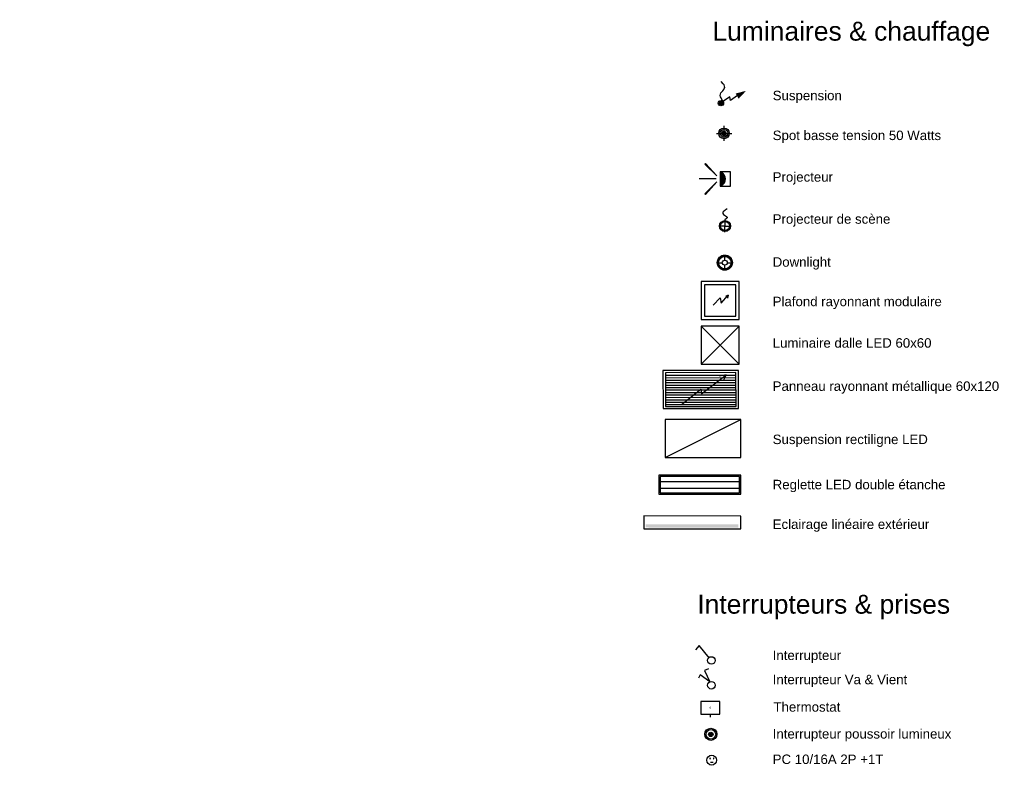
# Model space of a CAD drawing. Header units: millimetres. Extents: x 483 to 46833, y 1207 to 25488.
# Tile 19 of 19: x 31234 to 46833, y 13568 to 25488. Entities that reach past the tile are written whole.
import ezdxf

# ---------------------------------------------------------------- set-up
doc = ezdxf.new("R2010")
doc.units = ezdxf.units.MM
for name, color, linetype in [('Chauffage', 1, 'Continuous'), ('Fond de plan', 7, 'Continuous'), ('Interrupteurs & Prises', 6, 'Continuous'), ('Luminaires', 40, 'Continuous'), ('Légende', 7, 'Continuous')]:
    doc.layers.add(name, color=color, linetype=linetype)
doc.styles.get("Standard").update_dxf_attribs({"font": 'arial.ttf'})
doc.styles.add('style1', font='arial.ttf')

# ---------------------------------------------------------------- blocks, each defined once
blk = doc.blocks.new('Dalle led 60x60')
at = {"layer": 'Luminaires'}
for p, q in [((-300, 300), (300, -300)), ((300, 300), (-300, -300))]:
    blk.add_line(p, q, dxfattribs=at)
blk.add_lwpolyline([(-300, -300), (300, -300), (300, 300), (-300, 300)], close=True, dxfattribs=at)
blk = doc.blocks.new('Plafond rayonnant')
at = {"layer": 'Chauffage'}
for points in [[(0, -600), (600, -600), (600, 0), (0, 0)], [(50, -550), (550, -550), (550, -50), (50, -50)]]:
    blk.add_lwpolyline(points, close=True, dxfattribs=at)
at = {"layer": 'Chauffage', "lineweight": -3}
for points in [[(190, -375), (302, -256), (315, -343), (427, -218), (382, -236)], [(427, -218), (414, -265)]]:
    blk.add_lwpolyline(points, dxfattribs=at)
blk = doc.blocks.new('Panneau rayonnant metallique 60x120')
at = {"layer": 'Chauffage', "lineweight": -3}
for points in [[(2, -600), (1200, -598), (1200, 0), (0, 0)], [(40, -566), (1159, -566), (1157, -31), (40, -34)]]:
    blk.add_lwpolyline(points, close=True, dxfattribs=at)
for points in [[(40, -72), (1157, -72)], [(40, -112), (1157, -110)], [(40, -150), (1157, -150)], [(295, -538), (600, -291), (610, -365), (1001, -65), (897, -86)], [(1001, -65), (954, -160)], [(40, -190), (1157, -188)], [(40, -228), (1157, -228)], [(40, -268), (1157, -266)], [(40, -306), (1157, -306)], [(40, -346), (1157, -344)], [(40, -384), (1157, -384)], [(40, -424), (1157, -422)], [(40, -462), (1157, -462)], [(40, -498), (1157, -498)], [(40, -538), (1157, -538)]]:
    blk.add_lwpolyline(points, dxfattribs=at)
blk = doc.blocks.new('Suspension rectiligne LED')
at = {"layer": 'Luminaires', "lineweight": -3}
blk.add_lwpolyline([(2, -600), (1202, -600), (1200, 0), (0, 0), (2, -600), (1200, 0)], dxfattribs=at)
blk = doc.blocks.new('Reglette LED double')
at = {"layer": 'Luminaires', "lineweight": -3}
for points in [[(1297, -300), (1300, 0), (0, 0), (-3, -300)], [(1276, -279), (1276, -21), (19, -21), (19, -279)]]:
    blk.add_lwpolyline(points, close=True, dxfattribs=at)
for points in [[(19, -97), (1276, -97)], [(1276, -211), (19, -211)]]:
    blk.add_lwpolyline(points, dxfattribs=at)
blk = doc.blocks.new('Eclairage linéaire extérieur')
at = {"layer": 'Luminaires', "lineweight": -3}
blk.add_lwpolyline([(1538, -2), (0, 0), (0, -205), (1538, -207)], close=True, dxfattribs=at)
at = {"layer": 'Luminaires', "lineweight": -3, "transparency": 33554559}
for points in [[(31, -135), (31, -184), (1498, -135)], [(31, -184), (1498, -135), (1498, -186)]]:
    blk.add_solid(points, dxfattribs=at)
blk = doc.blocks.new('Suspension')
at = {"layer": 'Luminaires'}
h = blk.add_hatch(color=256, dxfattribs=at)
h.dxf.hatch_style = 1
h.paths.add_polyline_path([(-33, 0, 1), (33, 0, 1)])
at = {"layer": 'Luminaires', "lineweight": -3}
for points in [[(22, 31), (2, 65), (-4, 81), (-7, 98), (-5, 113), (0, 128), (11, 143), (23, 156), (35, 171), (43, 185), (48, 198), (47, 213), (40, 228), (30, 241), (3, 271)], [(208, 95), (120, 33), (110, 80), (22, 18)]]:
    blk.add_lwpolyline(points, dxfattribs=at)
blk.add_circle((0, 0), 33.3, dxfattribs=at)
at = {"layer": 'Luminaires', "lineweight": -3, "transparency": 33554559}
blk.add_solid([(315, 155), (222, 56), (185, 121)], dxfattribs=at)
blk = doc.blocks.new('Spot basse tension')
at = {"layer": 'Luminaires', "lineweight": -3}
for points in [[(-97, 0), (95, 0)], [(-27, 3), (-3, 27)], [(-27, 2), (-2, 27)], [(-27, 0), (0, 27)], [(-27, -2), (2, 27), (-27, -3)], [(-27, 7), (-8, 25)], [(-27, 5), (-7, 25)], [(-27, -5), (3, 25)], [(-27, -7), (5, 25)], [(-27, -8), (7, 25)], [(-25, 10), (-12, 25)], [(-25, -8), (8, 25), (-25, -10)], [(10, 23), (-25, -12), (11, 23), (-23, -13)], [(-23, 13), (-14, 23)], [(-23, -15), (13, 22)], [(-22, -15), (15, 22)], [(-22, -17), (15, 20)], [(-20, -17), (17, 20)], [(17, 18), (-20, -18), (18, 18)], [(-18, -20), (18, 17)], [(-17, -20), (20, 17)], [(-17, -22), (20, 15)], [(-15, -22), (22, 15)], [(-15, -23), (22, 13)], [(-14, -23), (22, 12)], [(-12, -23), (23, 12)], [(-12, -25), (23, 10)], [(-10, -25), (23, 8), (-8, -25)], [(25, 7), (-7, -25), (25, 5)], [(-5, -27), (25, 3)], [(-3, -27), (25, 2)], [(-2, -27), (25, 0)], [(0, -93), (0, 93)], [(0, -27), (25, -2)], [(2, -27), (25, -3)], [(5, -25), (25, -5)], [(7, -25), (23, -8)], [(8, -25), (23, -10)], [(11, -23), (22, -13)]]:
    blk.add_lwpolyline(points, dxfattribs=at)
for centre, radius in [((-1, 0), 66.3), ((-1, 1), 47.4), ((-2, 0), 26.8)]:
    blk.add_circle(centre, radius, dxfattribs=at)
blk = doc.blocks.new('Projecteur')
at = {"layer": 'Luminaires', "lineweight": -3}
for points in [[(-190, 97), (-182, 103), (-40, -52)], [(-182, -282), (-190, -275), (-40, -127)]]:
    blk.add_lwpolyline(points, close=True, dxfattribs=at)
for points in [[(-2, -180), (130, -180), (130, 0), (0, 0), (-2, -180), (20, -170), (38, -155), (53, -135), (62, -113), (65, -90), (62, -67), (53, -45), (38, -25), (20, -10), (0, 0)], [(-50, -90), (-262, -90)], [(11, -5), (-2, -10)], [(15, -7), (-2, -13)], [(20, -8), (-2, -18)], [(23, -12), (-2, -22)], [(27, -13), (-2, -25)], [(30, -17), (-2, -28)], [(32, -18), (-2, -33)], [(35, -22), (-2, -37)], [(38, -23), (-2, -40)], [(40, -27), (-2, -43)], [(43, -30), (-2, -48)], [(45, -32), (-2, -52)], [(47, -35), (-2, -55)], [(48, -38), (-2, -58)], [(50, -40), (-2, -63)], [(52, -43), (-2, -67)], [(53, -47), (-2, -70)], [(55, -50), (-2, -73)], [(57, -53), (-2, -78)], [(58, -57), (-2, -82)], [(60, -60), (-2, -85)], [(60, -63), (-2, -88)], [(62, -67), (-2, -93)], [(62, -70), (-2, -97)], [(63, -73), (-2, -100)], [(63, -77), (-2, -103)], [(63, -80), (-2, -108)], [(63, -83), (-2, -112)], [(65, -87), (-2, -115)], [(65, -92), (-2, -118)], [(63, -95), (-2, -123)], [(63, -98), (-2, -127)], [(63, -103), (-2, -130)], [(63, -107), (-2, -133)], [(62, -112), (-2, -138)], [(60, -115), (-2, -142)], [(60, -120), (-2, -145)], [(3, -2), (0, -3)], [(8, -3), (0, -7)], [(58, -123), (-2, -148)], [(57, -128), (-2, -153)], [(53, -133), (-2, -157)], [(52, -138), (-2, -160)], [(48, -143), (-2, -163)], [(43, -148), (-2, -167)], [(38, -155), (-2, -172)], [(32, -162), (-2, -175)], [(20, -170), (-2, -178)]]:
    blk.add_lwpolyline(points, dxfattribs=at)
blk = doc.blocks.new('Projecteur de scène')
at = {"layer": 'Luminaires', "lineweight": -3}
for points in [[(27, 215), (3, 200), (-8, 192), (-20, 183), (-26, 173), (-28, 163), (-25, 155), (-17, 145), (8, 128), (20, 120), (27, 112), (29, 107), (27, 102), (20, 93), (0, 77), (0, 0), (-78, 0)], [(0, -78), (0, 0), (77, 0)]]:
    blk.add_lwpolyline(points, dxfattribs=at)
for radius in [68.2, 57.2]:
    blk.add_circle((0, 0), radius, dxfattribs=at)
blk = doc.blocks.new('Downlight')
at = {"layer": 'Luminaires', "lineweight": -3}
for points in [[(-79, 0), (-32, 0)], [(0, 32), (0, 79)], [(31, 0), (78, 0)], [(0, -80), (0, -31)]]:
    blk.add_lwpolyline(points, dxfattribs=at)
for centre, radius in [((0, 1), 94.4), ((-1, 0), 90.2), ((0, 1), 86.7), ((-1, -1), 82.1), ((0, 0), 78.4), ((0, 0), 31.3)]:
    blk.add_circle(centre, radius, dxfattribs=at)
blk = doc.blocks.new('Interrupteur BP lumineux')
at = {"layer": 'Interrupteurs & Prises', "lineweight": -3}
for centre, radius in [((1, 2), 96.1), ((2, 1), 75.7), ((0, 0), 35.3)]:
    blk.add_circle(centre, radius, dxfattribs=at)
at = {"layer": 'Interrupteurs & Prises', "lineweight": -3, "transparency": 33554559}
for points in [[(-32, 14), (35, 7), (-34, 7)], [(-34, 7), (35, 1), (-34, 1)], [(-34, 7), (35, 7), (35, 1)], [(-34, 1), (35, -5), (-34, -5)], [(-34, 1), (35, 1), (35, -5)], [(-30, 20), (33, 14), (-32, 14)], [(-32, 14), (33, 14), (35, 7)], [(-26, 24), (31, 20), (-30, 20)], [(-30, 20), (31, 20), (33, 14)], [(-19, 29), (27, 24), (-26, 24)], [(-26, 24), (27, 24), (31, 20)], [(-15, 33), (23, 29), (-19, 29)], [(-19, 29), (23, 29), (27, 24)], [(-9, 35), (16, 33), (-15, 33)], [(-15, 33), (16, 33), (23, 29)], [(-9, 35), (10, 35), (16, 33)], [(-34, -5), (33, -12), (-32, -12)], [(-34, -5), (35, -5), (33, -12)], [(-32, -12), (31, -18), (-30, -18)], [(-32, -12), (33, -12), (31, -18)], [(-30, -18), (27, -22), (-26, -22)], [(-30, -18), (31, -18), (27, -22)], [(-26, -22), (23, -26), (-19, -26)], [(-26, -22), (27, -22), (23, -26)], [(-19, -26), (16, -31), (-15, -31)], [(-19, -26), (23, -26), (16, -31)], [(-15, -31), (10, -33), (-9, -33)], [(-15, -31), (16, -31), (10, -33)], [(-9, -33), (4, -35), (-3, -35)], [(-9, -33), (10, -33), (4, -35)]]:
    blk.add_solid(points, dxfattribs=at)
blk = doc.blocks.new('PC 10 16A 2P +T')
at = {"layer": 'Interrupteurs & Prises', "lineweight": -3}
for points in [[(-30, 25), (-27, 23), (-23, 23), (-21, 25), (-23, 29), (-27, 29)], [(30, 25), (30, 23), (36, 23), (36, 29), (30, 29)]]:
    blk.add_lwpolyline(points, close=True, dxfattribs=at)
blk.add_lwpolyline([(-19, -32), (26, -32)], dxfattribs=at)
blk.add_circle((0, 0), 78.1, dxfattribs=at)
blk = doc.blocks.new('Interrupteur VV')
at = {"layer": 'Interrupteurs & Prises', "lineweight": -3}
blk.add_lwpolyline([(-46, 261), (-107, 234), (-25, 56), (-179, 166), (-206, 111)], dxfattribs=at)
blk.add_circle((0, 0), 60.1, dxfattribs=at)
blk = doc.blocks.new('Interrupteur')
at = {"layer": 'Interrupteurs & Prises', "lineweight": -3}
blk.add_lwpolyline([(-35, 41), (-191, 238), (-253, 166)], dxfattribs=at)
blk.add_circle((0, 0), 60, dxfattribs=at)
blk = doc.blocks.new('Thermostat')
at = {"layer": 'Interrupteurs & Prises'}
for p, q in [((0, 0), (0, -50)), ((151, 7), (151, 7))]:
    blk.add_line(p, q, dxfattribs=at)
blk.add_lwpolyline([(-150, 0), (150, 0), (150, 200), (-150, 200)], close=True, dxfattribs=at)
at = {"layer": 'Interrupteurs & Prises', "insert": (0, 100), "char_height": 30, "attachment_point": 5}
blk.add_mtext_dynamic_manual_height_columns('0', width=38.5, gutter_width=12.5, heights=[0], dxfattribs=at)

msp = doc.modelspace()

# ---------------------------------------------------------------- hatches: boundary and pattern name
at = {"layer": 'Fond de plan', "true_color": 0x939598}
h = msp.add_hatch(dxfattribs=at)
h.set_pattern_fill('ANSI31', color=252, scale=30.94211)
h.set_pattern_definition([(45, (-17640.72, -1832.91), (-69.46702, 69.46702), [])])
h.paths.add_polyline_path([(1163, 17527), (776, 17467), (775, 9107), (31500, 1352), (31766, 2400), (31563, 2451), (31349, 1606), (985, 9270), (986, 17287), (1194, 17319)])
h.paths.add_polyline_path([(5307, 18164), (5306, 18164), (4320, 18012), (4350, 17815), (5336, 17967)])
h.paths.add_polyline_path([(10666, 18780), (10634, 18988), (6293, 18318), (6293, 18318), (6325, 18110)])
h.paths.add_polyline_path([(33522, 9320), (33192, 9497), (33098, 9322), (33292, 9219), (32918, 7750), (33112, 7704)])
h.paths.add_polyline_path([(33112, 7704), (32918, 7750), (32802, 7295), (32996, 7246)])
h.paths.add_polyline_path([(28504, 12016), (28409, 11840), (29844, 11069), (29869, 11115, -0.072362), (29867, 11127), (29867, 11126), (29867, 11126, -0.326522), (29897, 11166), (29939, 11245)], flags=17)
h.paths.add_polyline_path([(26115, 12880), (26164, 13064), (26071, 13237), (26054, 13228), (26054, 13228), (25990, 13194), (25990, 13194), (25961, 13083), (25868, 12715), (26061, 12667)], flags=17)
h.paths.add_polyline_path([(24979, 8399), (25095, 8855), (25099, 8874), (25099, 8874), (25722, 11326, -0.098953), (25715, 11364, -0.225129), (25751, 11441), (25772, 11525, -0.142071), (25758, 11576, -0.271318), (25807, 11660), (25816, 11699), (25623, 11749), (25547, 11447), (24277, 6447), (24254, 6350), (24446, 6301), (24459, 6350), (24464, 6375), (24465, 6375), (24875, 7991), (24887, 8042)], flags=17)
h.paths.add_polyline_path([(26324, 13186), (26307, 13218), (26233, 13258), (26260, 13308), (26248, 13331), (26071, 13237), (26164, 13064), (26176, 13040), (27530, 12312), (27625, 12489)], flags=17)
h.paths.add_polyline_path([(23757, 18011), (23376, 17953), (23377, 17944), (23406, 17756), (23647, 17794), (23738, 17626), (23914, 17719)])
h.paths.add_polyline_path([(19330, 17329), (18854, 17255), (18854, 17221), (19096, 17091), (19361, 17133)], flags=17)
h.paths.add_polyline_path([(18854, 17221), (18854, 17054), (19096, 17091)], flags=17)
h.paths.add_polyline_path([(18854, 17221), (18805, 17248), (18769, 17242), (18615, 17326), (18615, 17100), (18736, 17035), (18854, 17054)], flags=17)
h.paths.add_polyline_path([(18615, 17326), (18474, 17403), (18473, 17403), (18379, 17228), (18615, 17100)], flags=17)
h.paths.add_polyline_path([(18854, 17255), (18805, 17248), (18854, 17221)], flags=16)
h.paths.add_polyline_path([(14267, 19545), (14147, 19526), (14146, 19526), (14176, 19330), (14267, 19343)])
h.paths.add_polyline_path([(14508, 19532), (14436, 19571), (14267, 19545), (14267, 19343), (14400, 19363), (14508, 19306)])
h.paths.add_polyline_path([(14691, 19434), (14508, 19532), (14508, 19306), (14597, 19258)])

# ---------------------------------------------------------------- block references
at = {"xscale": 1.267579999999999, "yscale": 1.267579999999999, "zscale": 1.267579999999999}
for name, p in [('Projecteur de scène', (42408, 22219)), ('Downlight', (42405, 21639))]:
    msp.add_blockref(name, p, dxfattribs=at)
for name, p in [('Plafond rayonnant', (42032, 21340)), ('Dalle led 60x60', (42332, 20333)), ('Panneau rayonnant metallique 60x120', (41424, 19929)), ('Reglette LED double', (41361, 18273)), ('Interrupteur BP lumineux', (42183, 14168))]:
    msp.add_blockref(name, p)
at = {"layer": 'Chauffage'}
msp.add_blockref('Suspension rectiligne LED', (41458, 19154), dxfattribs=at)
at = {"layer": 'Interrupteurs & Prises'}
for name, p in [('Interrupteur', (42192, 15339)), ('Interrupteur VV', (42192, 14946)), ('Thermostat', (42175, 14491)), ('PC 10 16A 2P +T', (42197, 13760))]:
    msp.add_blockref(name, p, dxfattribs=at)
at = {"layer": 'Luminaires', "xscale": 1.267579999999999, "yscale": 1.267579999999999, "zscale": 1.267579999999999}
for name, p in [('Suspension', (42343, 24165)), ('Spot basse tension', (42394, 23687)), ('Projecteur', (42332, 23079))]:
    msp.add_blockref(name, p, dxfattribs=at)
at = {"layer": 'Luminaires'}
msp.add_blockref('Eclairage linéaire extérieur', (41120, 17629), dxfattribs=at)

# ---------------------------------------------------------------- texts
at = {"layer": 'Légende'}
for s, p in [('Luminaires & chauffage', (42208, 25156)), ('Interrupteurs & prises', (41969, 16080))]:
    msp.add_text(s, height=300, dxfattribs=at).set_placement(p)
at = {"layer": 'Légende', "style": 'style1'}
for s, p in [('Suspension', (43164, 24212)), ('Spot basse tension 50 Watts', (43164, 23581)), ('Projecteur', (43164, 22922)), ('Projecteur de scène', (43164, 22256)), ('Downlight', (43164, 21575)), ('Plafond rayonnant modulaire', (43164, 20950)), ('Luminaire dalle LED 60x60', (43164, 20293)), ('Panneau rayonnant métallique 60x120', (43164, 19609)), ('Suspension rectiligne LED', (43164, 18766)), ('Reglette LED double étanche', (43164, 18050)), ('Eclairage linéaire extérieur', (43164, 17422)), ('Interrupteur', (43164, 15346)), ('Interrupteur Va & Vient', (43164, 14962)), ('Thermostat', (43176, 14528)), ('Interrupteur poussoir lumineux', (43164, 14102)), ('PC 10/16A 2P +1T', (43164, 13699))]:
    msp.add_text(s, height=150, dxfattribs=at).set_placement(p)

doc.saveas('drawing.dxf')
